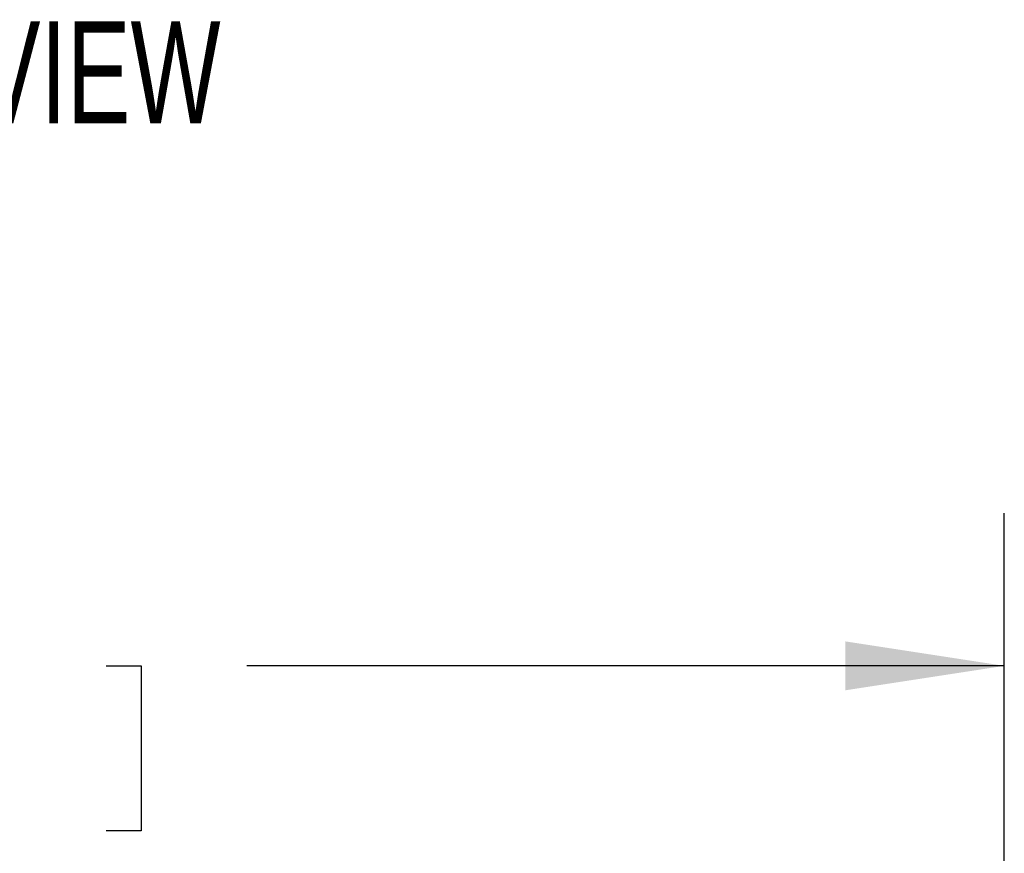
# Model space of a CAD drawing. Header units: inches. Extents: x 0.2 to 10.8, y 0.2 to 8.2.
# Tile 26 of 146: x 4.135 to 4.941, y 2.296 to 2.978. Entities that reach past the tile are written whole.
import ezdxf

# ---------------------------------------------------------------- set-up
doc = ezdxf.new("R2010")
doc.units = ezdxf.units.IN
doc.header["$MEASUREMENT"] = 0
doc.layers.add('DIMENSIONS', color=140, linetype='Continuous')
doc.layers.add('TEXT', color=140, linetype='Continuous')
doc.styles.add('SLDTEXTSTYLE0', font='TXT', dxfattribs={"width": 0.7})
doc.dimstyles.new('SLDDIMSTYLE0', dxfattribs={"dimtxt": 0.084961, "dimasz": 0.13, "dimexe": 0, "dimexo": 0.0625, "dimgap": 0.02124, "dimtad": 0, "dimtih": 1, "dimtoh": 1, "dimlfac": 15, "dimrnd": 1e-09, "dimzin": 12, "dimdsep": 46, "dimtxsty": 'SLDTEXTSTYLE0', "dimsah": 1, "dimcen": 0.09, "dimadec": 0, "dimazin": 3, "dimtfac": 1, "dimtofl": 0, "dimtmove": 0, "dimatfit": 3, "dimfxl": 0, "dimfrac": 2, "dimtolj": 1, "dimtzin": 12, "dimarcsym": 0})

# ---------------------------------------------------------------- blocks, each defined once
blk = doc.blocks.new('_D_23')
at = {"layer": 'DIMENSIONS'}
for p, q in [((3.10486, 2.20448), (3.10486, 2.57438)), ((4.94072, 2.20448), (4.94072, 2.57438)), ((3.10486, 2.44938), (3.76769, 2.44938)), ((3.88282, 2.44938), (3.85429, 2.44938)), ((3.85429, 2.44938), (3.85429, 2.31435)), ((4.20597, 2.44938), (4.2345, 2.44938)), ((4.2345, 2.44938), (4.2345, 2.31435)), ((4.94072, 2.44938), (4.32109, 2.44938)), ((3.85429, 2.31435), (3.88282, 2.31435)), ((4.2345, 2.31435), (4.20597, 2.31435))]:
    blk.add_line(p, q, dxfattribs=at)
for points in [[(3.10486, 2.44938), (3.23486, 2.42938), (3.23486, 2.46938)], [(4.94072, 2.44938), (4.81072, 2.46938), (4.81072, 2.42938)]]:
    blk.add_solid(points, dxfattribs=at)
at = {"layer": 'DIMENSIONS', "char_height": 0.083333, "attachment_point": 1, "style": 'SLDTEXTSTYLE0'}
for s, insert in [('27.54', (3.88282, 2.57583)), ('699.5', (3.88282, 2.42177))]:
    blk.add_mtext(s, dxfattribs=dict(at, insert=insert))

msp = doc.modelspace()

# ---------------------------------------------------------------- texts
at = {"layer": 'TEXT', "insert": (4.0547566, 2.9765352), "char_height": 0.08333333, "attachment_point": 2, "style": 'SLDTEXTSTYLE0'}
msp.add_mtext('FRONT VIEW', dxfattribs=at)

# ---------------------------------------------------------------- dimensions: what is measured, and where the dimension line sits
at = {"layer": 'DIMENSIONS'}
dim = msp.add_linear_dim(base=(4.9407229, 2.4493831), p1=(3.1048562, 2.1544828), p2=(4.9407229, 2.1544828), dimstyle='SLDDIMSTYLE0', dxfattribs=at)
dim.commit()
dim.dimension.update_dxf_attribs({"geometry": '_D_23', "text_midpoint": (4.0443914, 2.4493831), "dimtype": 160})

doc.saveas('drawing.dxf')
